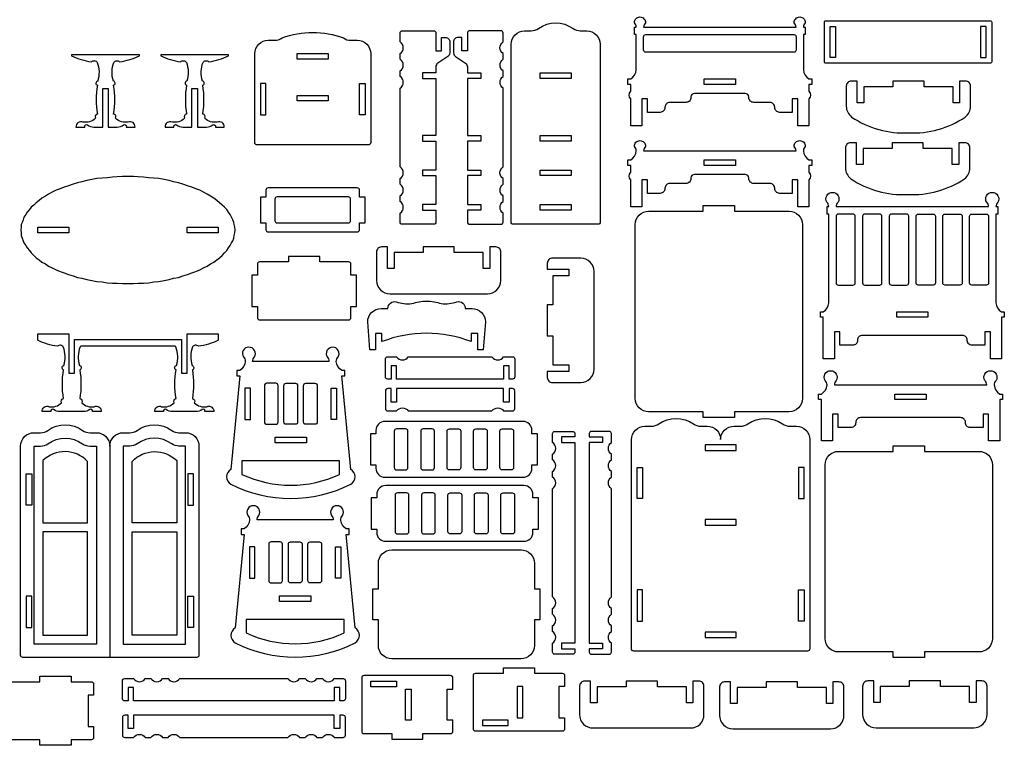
# Model space of a CAD drawing. Extents: x 4832.9 to 4875.3, y 1537.2 to 1563.8.
# Tile 3 of 4: x 4853.1 to 4875.2, y 1537.3 to 1553.6. Entities that reach past the tile are written whole.
import ezdxf

# ---------------------------------------------------------------- set-up
doc = ezdxf.new("R2010")
doc.units = 0
doc.header["$MEASUREMENT"] = 0
doc.layers.add('LAYER1', color=18, linetype='CONTINUOUS')

msp = doc.modelspace()

# ---------------------------------------------------------------- linework, layer by layer
at = {"layer": 'LAYER1'}
for points in [[(4864.203, 1549.031, -0.414214), (4864.153, 1549.081), (4864.153, 1553.072, -0.414214), (4864.453, 1553.372), (4864.601, 1553.372, 0.155074), (4864.765, 1553.424, -0.31779), (4865.542, 1553.424, 0.155074), (4865.705, 1553.372), (4865.853, 1553.372, -0.414214), (4866.153, 1553.072), (4866.153, 1549.081, -0.414214), (4866.103, 1549.031)], [(4870.836, 1551.242), (4870.586, 1551.242), (4870.586, 1551.843), (4870.461, 1551.843), (4870.461, 1551.542), (4870.175, 1551.542, -0.414214), (4870.067, 1551.65), (4870.067, 1551.657, 0.414214), (4869.959, 1551.765), (4869.595, 1551.765, -0.414214), (4869.487, 1551.873), (4869.487, 1551.886, 0.414214), (4869.406, 1551.967), (4868.266, 1551.967, 0.00001), (4868.266, 1551.967, 0.414202), (4868.185, 1551.886), (4868.185, 1551.873, -0.414214), (4868.077, 1551.765), (4867.713, 1551.765, 0.414214), (4867.605, 1551.657), (4867.605, 1551.65, -0.414214), (4867.497, 1551.542), (4867.211, 1551.542), (4867.211, 1551.843), (4867.086, 1551.843), (4867.086, 1551.242), (4866.836, 1551.242), (4866.836, 1551.844, -0.376209), (4866.836, 1552.017), (4866.836, 1552.169), (4866.773, 1552.169), (4866.773, 1552.294), (4866.836, 1552.294, 0.250451), (4866.961, 1552.496), (4866.961, 1553.287), (4866.921, 1553.287), (4866.921, 1553.452), (4866.961, 1553.452, 0.204981), (4866.919, 1553.551, -0.427943), (4867.044, 1553.682, -0.427943), (4867.169, 1553.551, 0.204981), (4867.126, 1553.452), (4870.546, 1553.452, 0.204981), (4870.503, 1553.551, -0.427943), (4870.628, 1553.682, -0.427943), (4870.753, 1553.551, 0.204981), (4870.711, 1553.452), (4870.751, 1553.452), (4870.751, 1553.287), (4870.711, 1553.287), (4870.711, 1552.496, 0.250451), (4870.836, 1552.294), (4870.898, 1552.294), (4870.898, 1552.169), (4870.836, 1552.169), (4870.836, 1552.017, -0.376209), (4870.836, 1551.844)], [(4874.934, 1553.565), (4874.934, 1552.675, -0.414214), (4874.904, 1552.645), (4871.214, 1552.645, -0.414214), (4871.184, 1552.675), (4871.184, 1553.565, -0.414214), (4871.214, 1553.595), (4874.904, 1553.595, -0.414214)], [(4858.453, 1550.813, -0.414214), (4858.403, 1550.863), (4858.403, 1552.859, -0.414214), (4858.703, 1553.159), (4858.85, 1553.159, 0.155074), (4859.014, 1553.211, -0.179264), (4860.391, 1553.211, 0.155074), (4860.555, 1553.159), (4860.703, 1553.159, -0.414214), (4861.003, 1552.859), (4861.003, 1550.863, -0.414214), (4860.953, 1550.813)], [(4862.465, 1551.023), (4862.164, 1551.023), (4862.164, 1550.898), (4862.465, 1550.898), (4862.465, 1550.249), (4862.164, 1550.249), (4862.164, 1550.124), (4862.465, 1550.124), (4862.465, 1549.475), (4862.164, 1549.475), (4862.164, 1549.35), (4862.465, 1549.35), (4862.465, 1549.081, -0.414214), (4862.415, 1549.031), (4861.714, 1549.031, -0.414214), (4861.664, 1549.081), (4861.664, 1549.281, 0.531486), (4861.664, 1549.543), (4861.664, 1549.668, 0.531486), (4861.664, 1549.93), (4861.664, 1550.055, 0.531486), (4861.664, 1550.318), (4861.664, 1551.599), (4861.664, 1551.724), (4861.664, 1552.085, 0.531486), (4861.664, 1552.347), (4861.664, 1552.472, 0.531486), (4861.664, 1552.734), (4861.664, 1552.859, 0.531486), (4861.664, 1553.122), (4861.664, 1553.322, -0.414214), (4861.714, 1553.372), (4862.415, 1553.372, -0.414214), (4862.465, 1553.322), (4862.465, 1552.922), (4862.59, 1552.922), (4862.59, 1553.222), (4862.677, 1553.222, -0.414214), (4862.777, 1553.122), (4862.777, 1552.875, -0.251107), (4862.732, 1552.792), (4862.509, 1552.644, 0.251107), (4862.465, 1552.56), (4862.465, 1552.425), (4862.164, 1552.425), (4862.164, 1552.3), (4862.465, 1552.3)], [(4863.174, 1551.023), (4863.474, 1551.023), (4863.474, 1550.898), (4863.174, 1550.898), (4863.174, 1550.249), (4863.474, 1550.249), (4863.474, 1550.124), (4863.174, 1550.124), (4863.174, 1549.475), (4863.474, 1549.475), (4863.474, 1549.35), (4863.174, 1549.35), (4863.174, 1549.081, 0.414214), (4863.224, 1549.031), (4863.924, 1549.031, 0.414214), (4863.974, 1549.081), (4863.974, 1549.281, -0.531486), (4863.974, 1549.543), (4863.974, 1549.668, -0.531486), (4863.974, 1549.93), (4863.974, 1550.055, -0.531486), (4863.974, 1550.318), (4863.974, 1551.599), (4863.974, 1551.724), (4863.974, 1552.085, -0.531486), (4863.974, 1552.347), (4863.974, 1552.472, -0.531486), (4863.974, 1552.734), (4863.974, 1552.859, -0.531486), (4863.974, 1553.122), (4863.974, 1553.322, 0.414214), (4863.924, 1553.372), (4863.224, 1553.372, 0.414214), (4863.174, 1553.322), (4863.174, 1552.922), (4863.049, 1552.922), (4863.049, 1553.222), (4862.962, 1553.222, 0.414214), (4862.862, 1553.122), (4862.862, 1552.875, 0.251107), (4862.906, 1552.792), (4863.129, 1552.644, -0.251107), (4863.174, 1552.56), (4863.174, 1552.425), (4863.474, 1552.425), (4863.474, 1552.3), (4863.174, 1552.3)], [(4870.546, 1552.942, -0.414214), (4870.496, 1552.892), (4867.176, 1552.892, -0.414214), (4867.126, 1552.942), (4867.126, 1553.237, -0.414214), (4867.176, 1553.287), (4870.496, 1553.287, -0.414214), (4870.546, 1553.237)], [(4855.817, 1552.812), (4855.817, 1552.832), (4854.292, 1552.832), (4854.292, 1552.812, 0.082494), (4854.738, 1552.677, -0.480983), (4854.868, 1552.663, -0.169376), (4854.879, 1552.245, 0.755968), (4854.872, 1552.149, 0.0823), (4854.872, 1551.505, 0.497317), (4854.828, 1551.409, -0.242348), (4854.548, 1551.323, 0.570657), (4854.392, 1551.212), (4854.59, 1551.212, -0.75881), (4854.649, 1551.259, 0.158853), (4854.792, 1551.212), (4854.992, 1551.212), (4854.992, 1552.075), (4855.117, 1552.075), (4855.117, 1551.212), (4855.317, 1551.212, 0.158853), (4855.461, 1551.259, -0.75881), (4855.52, 1551.212), (4855.717, 1551.212, 0.570657), (4855.562, 1551.323, -0.242348), (4855.282, 1551.409, 0.497317), (4855.237, 1551.505, 0.0823), (4855.237, 1552.149, 0.755968), (4855.23, 1552.245, -0.169376), (4855.242, 1552.663, -0.480983), (4855.371, 1552.677, 0.082494)], [(4857.817, 1552.812), (4857.817, 1552.832), (4856.292, 1552.832), (4856.292, 1552.812, 0.082494), (4856.738, 1552.677, -0.480983), (4856.868, 1552.663, -0.169376), (4856.879, 1552.245, 0.755968), (4856.872, 1552.149, 0.0823), (4856.872, 1551.505, 0.497317), (4856.828, 1551.409, -0.242348), (4856.548, 1551.323, 0.570657), (4856.392, 1551.212), (4856.59, 1551.212, -0.75881), (4856.649, 1551.259, 0.158853), (4856.792, 1551.212), (4856.992, 1551.212), (4856.992, 1552.075), (4857.117, 1552.075), (4857.117, 1551.212), (4857.317, 1551.212, 0.158853), (4857.461, 1551.259, -0.75881), (4857.52, 1551.212), (4857.717, 1551.212, 0.570657), (4857.562, 1551.323, -0.242348), (4857.282, 1551.409, 0.497317), (4857.237, 1551.505, 0.0823), (4857.237, 1552.149, 0.755968), (4857.23, 1552.245, -0.169376), (4857.242, 1552.663, -0.480983), (4857.371, 1552.677, 0.082494)], [(4873.067, 1552.243), (4872.717, 1552.243), (4872.717, 1552.118), (4872.067, 1552.118), (4872.067, 1551.756), (4871.919, 1551.756), (4871.919, 1552.243), (4871.785, 1552.243, 0.414214), (4871.672, 1552.129), (4871.672, 1551.678, 0.236915), (4871.792, 1551.438, 0.163875), (4873.067, 1551.083, 0.163875), (4874.341, 1551.438, 0.236915), (4874.462, 1551.678), (4874.462, 1552.129, 0.414214), (4874.349, 1552.243), (4874.214, 1552.243), (4874.214, 1551.756), (4874.067, 1551.756), (4874.067, 1552.118), (4873.417, 1552.118), (4873.417, 1552.243)], [(4870.711, 1550.68, 0.250451), (4870.836, 1550.477), (4870.898, 1550.477), (4870.898, 1550.352), (4870.836, 1550.352), (4870.836, 1550.2, -0.376209), (4870.836, 1550.027), (4870.836, 1549.425), (4870.586, 1549.425), (4870.586, 1550.026), (4870.461, 1550.026), (4870.461, 1549.726), (4870.175, 1549.726, -0.414214), (4870.067, 1549.833), (4870.067, 1549.84, 0.414214), (4869.959, 1549.948), (4869.595, 1549.948, -0.414214), (4869.487, 1550.056), (4869.487, 1550.069, 0.414214), (4869.406, 1550.15), (4868.266, 1550.15, 0.00001), (4868.266, 1550.15, 0.414202), (4868.185, 1550.069), (4868.185, 1550.056, -0.414214), (4868.077, 1549.948), (4867.713, 1549.948, 0.414214), (4867.605, 1549.84), (4867.605, 1549.833, -0.414214), (4867.497, 1549.726), (4867.211, 1549.726), (4867.211, 1550.026), (4867.086, 1550.026), (4867.086, 1549.425), (4866.836, 1549.425), (4866.836, 1550.027, -0.376209), (4866.836, 1550.2), (4866.836, 1550.352), (4866.773, 1550.352), (4866.773, 1550.477), (4866.836, 1550.477, 0.250451), (4866.961, 1550.68, 0.204981), (4866.919, 1550.778, -0.427943), (4867.044, 1550.909, -0.427943), (4867.169, 1550.778, 0.204981), (4867.126, 1550.68), (4870.546, 1550.68, 0.204981), (4870.503, 1550.778, -0.427943), (4870.628, 1550.909, -0.427943), (4870.753, 1550.778, 0.204981)], [(4873.05, 1550.859), (4872.7, 1550.859), (4872.7, 1550.734), (4872.05, 1550.734), (4872.05, 1550.373), (4871.903, 1550.373), (4871.903, 1550.859), (4871.768, 1550.859, 0.414214), (4871.655, 1550.746), (4871.655, 1550.295, 0.236915), (4871.776, 1550.054, 0.163875), (4873.05, 1549.7, 0.163875), (4874.325, 1550.054, 0.236915), (4874.445, 1550.295), (4874.445, 1550.746, 0.414214), (4874.332, 1550.859), (4874.198, 1550.859), (4874.198, 1550.373), (4874.05, 1550.373), (4874.05, 1550.734), (4873.4, 1550.734), (4873.4, 1550.859)], [(4860.878, 1549.067), (4860.878, 1549.642), (4860.753, 1549.642), (4860.753, 1549.797, 0.414214), (4860.703, 1549.847), (4858.703, 1549.847, 0.414214), (4858.653, 1549.797), (4858.653, 1549.642), (4858.528, 1549.642), (4858.528, 1549.067), (4858.653, 1549.067), (4858.653, 1548.911, 0.414214), (4858.703, 1548.861), (4860.703, 1548.861, 0.414214), (4860.753, 1548.911), (4860.753, 1549.067)], [(4872.032, 1546.54, 0.414214), (4871.924, 1546.433), (4871.924, 1546.426, -0.414214), (4871.816, 1546.318), (4871.53, 1546.318), (4871.53, 1546.618), (4871.405, 1546.618), (4871.405, 1546.017), (4871.155, 1546.017), (4871.155, 1546.792), (4871.155, 1546.945), (4871.093, 1546.945), (4871.093, 1547.07), (4871.155, 1547.07, 0.250451), (4871.28, 1547.272), (4871.28, 1549.262), (4871.24, 1549.262), (4871.24, 1549.427), (4871.28, 1549.427, 0.204981), (4871.238, 1549.526, -0.583258), (4871.363, 1549.747, -0.583258), (4871.488, 1549.526, 0.204981), (4871.445, 1549.427), (4874.865, 1549.427, 0.204981), (4874.822, 1549.526, -0.583258), (4874.947, 1549.747, -0.583258), (4875.072, 1549.526, 0.204981), (4875.03, 1549.427), (4875.07, 1549.427), (4875.07, 1549.262), (4875.03, 1549.262), (4875.03, 1547.272, 0.250451), (4875.155, 1547.07), (4875.218, 1547.07), (4875.218, 1546.945), (4875.155, 1546.945), (4875.155, 1546.792), (4875.155, 1546.017), (4874.905, 1546.017), (4874.905, 1546.618), (4874.78, 1546.618), (4874.78, 1546.318), (4874.494, 1546.318, -0.414214), (4874.386, 1546.426), (4874.386, 1546.433, 0.414214), (4874.278, 1546.54)], [(4858.853, 1549.597), (4858.853, 1549.111, 0.414214), (4858.903, 1549.061), (4860.503, 1549.061, 0.414214), (4860.553, 1549.111), (4860.553, 1549.597, 0.414214), (4860.503, 1549.647), (4858.903, 1549.647, 0.414214)], [(4867.239, 1544.825, -0.414214), (4866.939, 1545.125), (4866.939, 1549.025, -0.414214), (4867.239, 1549.325), (4868.464, 1549.325), (4868.464, 1549.45), (4869.164, 1549.45), (4869.164, 1549.325), (4870.389, 1549.325, -0.414214), (4870.689, 1549.025), (4870.689, 1545.125, -0.414214), (4870.389, 1544.825), (4869.164, 1544.825), (4869.164, 1544.7), (4868.464, 1544.7), (4868.464, 1544.825)], [(4871.445, 1547.717, 0.414214), (4871.495, 1547.667), (4871.823, 1547.667, 0.414214), (4871.873, 1547.717), (4871.873, 1549.212, 0.414214), (4871.823, 1549.262), (4871.495, 1549.262, 0.414214), (4871.445, 1549.212)], [(4872.473, 1549.212, 0.414214), (4872.423, 1549.262), (4872.088, 1549.262, 0.414214), (4872.038, 1549.212), (4872.038, 1547.717, 0.414214), (4872.088, 1547.667), (4872.423, 1547.667, 0.414214), (4872.473, 1547.717)], [(4873.073, 1547.717), (4873.073, 1549.212, 0.414214), (4873.023, 1549.262), (4872.688, 1549.262, 0.414214), (4872.638, 1549.212), (4872.638, 1547.717, 0.414214), (4872.688, 1547.667), (4873.023, 1547.667, 0.414214)], [(4873.238, 1547.717), (4873.238, 1549.212, -0.414214), (4873.288, 1549.262), (4873.623, 1549.262, -0.414214), (4873.673, 1549.212), (4873.673, 1547.717, -0.414214), (4873.623, 1547.667), (4873.288, 1547.667, -0.414214)], [(4873.838, 1549.212, -0.414214), (4873.888, 1549.262), (4874.223, 1549.262, -0.414214), (4874.273, 1549.212), (4874.273, 1547.717, -0.414214), (4874.223, 1547.667), (4873.888, 1547.667, -0.414214), (4873.838, 1547.717)], [(4874.865, 1547.717, -0.414214), (4874.815, 1547.667), (4874.488, 1547.667, -0.414214), (4874.438, 1547.717), (4874.438, 1549.212, -0.414214), (4874.488, 1549.262), (4874.815, 1549.262, -0.414214), (4874.865, 1549.212)], [(4863.924, 1548.41, 0.414214), (4863.811, 1548.523), (4863.676, 1548.523), (4863.676, 1548.037), (4863.529, 1548.037), (4863.529, 1548.398), (4862.879, 1548.398), (4862.879, 1548.523), (4862.529, 1548.523), (4862.179, 1548.523), (4862.179, 1548.398), (4861.529, 1548.398), (4861.529, 1548.037), (4861.381, 1548.037), (4861.381, 1548.523), (4861.247, 1548.523, 0.414214), (4861.134, 1548.41), (4861.134, 1547.773, 0.414214), (4861.434, 1547.473), (4863.624, 1547.473, 0.414214), (4863.924, 1547.773)], [(4859.161, 1548.188), (4858.511, 1548.188, 0.414214), (4858.461, 1548.138), (4858.461, 1547.888), (4858.336, 1547.888), (4858.336, 1547.188), (4858.461, 1547.188), (4858.461, 1546.938, 0.414214), (4858.511, 1546.888), (4860.511, 1546.888, 0.414214), (4860.561, 1546.938), (4860.561, 1547.188), (4860.686, 1547.188), (4860.686, 1547.888), (4860.561, 1547.888), (4860.561, 1548.138, 0.414214), (4860.511, 1548.188), (4859.861, 1548.188), (4859.861, 1548.313), (4859.161, 1548.313)], [(4865.079, 1548.273, 0.414214), (4864.965, 1548.159), (4864.965, 1548.025), (4865.452, 1548.025), (4865.452, 1547.877), (4865.09, 1547.877), (4865.09, 1547.227), (4864.965, 1547.227), (4864.965, 1546.877), (4864.965, 1546.527), (4865.09, 1546.527), (4865.09, 1545.877), (4865.452, 1545.877), (4865.452, 1545.73), (4864.965, 1545.73), (4864.965, 1545.596, 0.414214), (4865.079, 1545.482), (4865.715, 1545.482, 0.414214), (4866.015, 1545.782), (4866.015, 1547.973, 0.414214), (4865.715, 1548.273)], [(4863.125, 1547.144), (4863.277, 1547.144, -0.414214), (4863.577, 1546.844), (4863.528, 1546.219), (4863.404, 1546.219), (4863.404, 1546.581), (4863.257, 1546.581), (4863.257, 1546.4, 0.18644), (4861.257, 1546.4), (4861.257, 1546.581), (4861.109, 1546.581), (4861.109, 1546.219), (4860.985, 1546.219), (4860.937, 1546.844, -0.414214), (4861.237, 1547.144), (4861.389, 1547.144, -0.480696), (4861.576, 1547.295, 0.114725), (4861.928, 1547.252, -0.088383), (4862.257, 1547.311, -0.088383), (4862.586, 1547.252, 0.114725), (4862.937, 1547.295, -0.480696)], [(4856.616, 1546.3), (4854.499, 1546.3, 0.076649), (4854.483, 1546.281, 0.169376), (4854.471, 1545.863, -0.755968), (4854.478, 1545.767, -0.0823), (4854.478, 1545.123, -0.497317), (4854.522, 1545.027, 0.242348), (4854.803, 1544.941, -0.570657), (4854.958, 1544.83), (4854.761, 1544.83, 0.75881), (4854.701, 1544.877, -0.158853), (4854.558, 1544.83), (4854.033, 1544.83, -0.158853), (4853.889, 1544.877, 0.75881), (4853.83, 1544.83), (4853.633, 1544.83, -0.570657), (4853.788, 1544.941, 0.242348), (4854.069, 1545.027, -0.497317), (4854.113, 1545.123, -0.0823), (4854.113, 1545.767, -0.755968), (4854.12, 1545.863, 0.169376), (4854.108, 1546.281, 0.480983), (4853.979, 1546.295, -0.082494), (4853.533, 1546.43), (4853.533, 1546.575), (4854.233, 1546.575), (4854.233, 1545.693), (4854.358, 1545.693), (4854.358, 1546.45), (4856.758, 1546.45), (4856.758, 1545.693), (4856.883, 1545.693), (4856.883, 1546.575), (4857.583, 1546.575), (4857.583, 1546.43, -0.082494), (4857.137, 1546.295, 0.480983), (4857.008, 1546.281, 0.169376), (4856.996, 1545.863, -0.755968), (4857.003, 1545.767, -0.0823), (4857.003, 1545.123, -0.497317), (4857.047, 1545.027, 0.242348), (4857.328, 1544.941, -0.570657), (4857.483, 1544.83), (4857.286, 1544.83, 0.75881), (4857.226, 1544.877, -0.158853), (4857.083, 1544.83), (4856.558, 1544.83, -0.158853), (4856.414, 1544.877, 0.75881), (4856.355, 1544.83), (4856.158, 1544.83, -0.570657), (4856.313, 1544.941, 0.242348), (4856.594, 1545.027, -0.497317), (4856.638, 1545.123, -0.0823), (4856.638, 1545.767, -0.755968), (4856.645, 1545.863, 0.169376), (4856.633, 1546.281, 0.076649)], [(4860.557, 1543.535), (4860.357, 1545.63), (4860.42, 1545.63), (4860.42, 1545.755), (4860.357, 1545.755, -0.250451), (4860.232, 1545.957, -0.204981), (4860.274, 1546.056, 0.583258), (4860.149, 1546.277, 0.583258), (4860.025, 1546.056, -0.204981), (4860.067, 1545.957), (4858.355, 1545.957, -0.204981), (4858.397, 1546.056, 0.583258), (4858.272, 1546.277, 0.583258), (4858.147, 1546.056, -0.204981), (4858.19, 1545.957, -0.250451), (4858.065, 1545.755), (4858.002, 1545.755), (4858.002, 1545.63), (4858.065, 1545.63), (4857.865, 1543.535, 0.573919), (4857.865, 1543.203, 0.239558), (4860.557, 1543.203, 0.573919)], [(4863.723, 1546.059, 0.531486), (4863.985, 1546.059), (4864.185, 1546.059, -0.414214), (4864.235, 1546.009), (4864.235, 1545.609, -0.414214), (4864.185, 1545.559), (4864.11, 1545.559), (4864.11, 1545.86), (4863.985, 1545.86), (4863.985, 1545.559), (4861.585, 1545.559), (4861.585, 1545.86), (4861.46, 1545.86), (4861.46, 1545.559), (4861.385, 1545.559, -0.414214), (4861.335, 1545.609), (4861.335, 1546.009, -0.414214), (4861.385, 1546.059), (4861.585, 1546.059, 0.531486), (4861.847, 1546.059)], [(4871.992, 1544.696, 0.414214), (4871.884, 1544.588), (4871.884, 1544.581, -0.414214), (4871.776, 1544.474), (4871.49, 1544.474), (4871.49, 1544.774), (4871.365, 1544.774), (4871.365, 1544.173), (4871.115, 1544.173), (4871.115, 1544.948), (4871.115, 1545.1), (4871.052, 1545.1), (4871.052, 1545.225), (4871.115, 1545.225, 0.250451), (4871.24, 1545.428, 0.204981), (4871.197, 1545.526, -0.583258), (4871.322, 1545.747, -0.583258), (4871.447, 1545.526, 0.204981), (4871.405, 1545.428), (4874.824, 1545.428, 0.204981), (4874.782, 1545.526, -0.583258), (4874.907, 1545.747, -0.583258), (4875.032, 1545.526, 0.204981), (4874.99, 1545.428, 0.250451), (4875.115, 1545.225), (4875.177, 1545.225), (4875.177, 1545.1), (4875.115, 1545.1), (4875.115, 1544.948), (4875.115, 1544.173), (4874.865, 1544.173), (4874.865, 1544.774), (4874.74, 1544.774), (4874.74, 1544.474), (4874.453, 1544.474, -0.414214), (4874.346, 1544.581), (4874.346, 1544.588, 0.414214), (4874.238, 1544.696)], [(4858.618, 1544.595, 0.414214), (4858.668, 1544.545), (4858.876, 1544.545, 0.414214), (4858.926, 1544.595), (4858.926, 1545.415, 0.414214), (4858.876, 1545.465), (4858.668, 1545.465, 0.414214), (4858.618, 1545.415)], [(4859.365, 1544.595, -0.414214), (4859.315, 1544.545), (4859.107, 1544.545, -0.414214), (4859.057, 1544.595), (4859.057, 1545.415, -0.414214), (4859.107, 1545.465), (4859.315, 1545.465, -0.414214), (4859.365, 1545.415)], [(4859.803, 1544.595, -0.414214), (4859.753, 1544.545), (4859.546, 1544.545, -0.414214), (4859.496, 1544.595), (4859.496, 1545.415, -0.414214), (4859.546, 1545.465), (4859.753, 1545.465, -0.414214), (4859.803, 1545.415)], [(4863.723, 1544.845, -0.531486), (4863.985, 1544.845), (4864.185, 1544.845, 0.414214), (4864.235, 1544.895), (4864.235, 1545.295, 0.414214), (4864.185, 1545.345), (4864.11, 1545.345), (4864.11, 1545.045), (4863.985, 1545.045), (4863.985, 1545.345), (4861.585, 1545.345), (4861.585, 1545.045), (4861.46, 1545.045), (4861.46, 1545.345), (4861.385, 1545.345, 0.414214), (4861.335, 1545.295), (4861.335, 1544.895, 0.414214), (4861.385, 1544.845), (4861.585, 1544.845, -0.531486), (4861.847, 1544.845)], [(4868.854, 1544.202, -0.414214), (4869.154, 1544.502), (4869.302, 1544.502, 0.155074), (4869.466, 1544.554, -0.31779), (4870.243, 1544.554, 0.155074), (4870.407, 1544.502), (4870.554, 1544.502, -0.414214), (4870.854, 1544.202), (4870.854, 1539.511, -0.414214), (4870.804, 1539.461), (4866.904, 1539.461, -0.414214), (4866.854, 1539.511), (4866.854, 1544.202, -0.414214), (4867.154, 1544.502), (4867.302, 1544.502, 0.155074), (4867.466, 1544.554, -0.31779), (4868.243, 1544.554, 0.155074), (4868.407, 1544.502), (4868.554, 1544.502, -0.414214)], [(4855.151, 1544.057, -0.414214), (4855.451, 1544.357), (4855.599, 1544.357, 0.155074), (4855.762, 1544.409, -0.31779), (4856.539, 1544.409, 0.155074), (4856.703, 1544.357), (4856.851, 1544.357, -0.414214), (4857.151, 1544.057), (4857.151, 1539.366, -0.414214), (4857.101, 1539.316), (4853.201, 1539.316, -0.414214), (4853.151, 1539.366), (4853.151, 1544.057, -0.414214), (4853.451, 1544.357), (4853.599, 1544.357, 0.155074), (4853.762, 1544.409, -0.31779), (4854.539, 1544.409, 0.155074), (4854.703, 1544.357), (4854.851, 1544.357, -0.414214)], [(4864.621, 1543.634), (4864.746, 1543.634), (4864.746, 1544.334), (4864.621, 1544.334), (4864.621, 1544.409, 0.414214), (4864.421, 1544.609), (4861.321, 1544.609, 0.414214), (4861.121, 1544.409), (4861.121, 1544.334), (4860.996, 1544.334), (4860.996, 1543.634), (4861.121, 1543.634), (4861.121, 1543.559, 0.414214), (4861.321, 1543.359), (4864.421, 1543.359, 0.414214), (4864.621, 1543.559)], [(4861.533, 1543.574, 0.414214), (4861.583, 1543.524), (4861.79, 1543.524, 0.414214), (4861.84, 1543.574), (4861.84, 1544.394, 0.414214), (4861.79, 1544.444), (4861.583, 1544.444, 0.414214), (4861.533, 1544.394)], [(4862.125, 1543.574, 0.414214), (4862.175, 1543.524), (4862.383, 1543.524, 0.414214), (4862.433, 1543.574), (4862.433, 1544.394, 0.414214), (4862.383, 1544.444), (4862.175, 1544.444, 0.414214), (4862.125, 1544.394)], [(4863.025, 1543.574, -0.414214), (4862.975, 1543.524), (4862.768, 1543.524, -0.414214), (4862.718, 1543.574), (4862.718, 1544.394, -0.414214), (4862.768, 1544.444), (4862.975, 1544.444, -0.414214), (4863.025, 1544.394)], [(4863.618, 1543.574, -0.414214), (4863.568, 1543.524), (4863.36, 1543.524, -0.414214), (4863.31, 1543.574), (4863.31, 1544.394, -0.414214), (4863.36, 1544.444), (4863.568, 1544.444, -0.414214), (4863.618, 1544.394)], [(4864.21, 1543.574, -0.414214), (4864.16, 1543.524), (4863.953, 1543.524, -0.414214), (4863.903, 1543.574), (4863.903, 1544.394, -0.414214), (4863.953, 1544.444), (4864.16, 1544.444, -0.414214), (4864.21, 1544.394)], [(4865.084, 1543.874, 0.531486), (4865.084, 1544.137), (4865.084, 1544.337, -0.414214), (4865.134, 1544.387), (4865.534, 1544.387, -0.414214), (4865.584, 1544.337), (4865.584, 1544.262), (4865.284, 1544.262), (4865.284, 1544.137), (4865.584, 1544.137), (4865.584, 1539.637), (4865.284, 1539.637), (4865.284, 1539.512), (4865.584, 1539.512), (4865.584, 1539.437, -0.414214), (4865.534, 1539.387), (4865.134, 1539.387, -0.414214), (4865.084, 1539.437), (4865.084, 1539.637, 0.531486), (4865.084, 1539.899), (4865.084, 1540.024, 0.531486), (4865.084, 1540.286), (4865.084, 1540.411, 0.531486), (4865.084, 1540.673), (4865.084, 1543.1, 0.531486), (4865.084, 1543.362), (4865.084, 1543.487, 0.531486), (4865.084, 1543.749)], [(4866.405, 1543.874, -0.531486), (4866.405, 1544.137), (4866.405, 1544.337, 0.414214), (4866.355, 1544.387), (4865.955, 1544.387, 0.414214), (4865.905, 1544.337), (4865.905, 1544.262), (4866.205, 1544.262), (4866.205, 1544.137), (4865.905, 1544.137), (4865.905, 1539.637), (4866.205, 1539.637), (4866.205, 1539.512), (4865.905, 1539.512), (4865.905, 1539.437, 0.414214), (4865.955, 1539.387), (4866.355, 1539.387, 0.414214), (4866.405, 1539.437), (4866.405, 1539.637, -0.531486), (4866.405, 1539.899), (4866.405, 1540.024, -0.531486), (4866.405, 1540.286), (4866.405, 1540.411, -0.531486), (4866.405, 1540.673), (4866.405, 1543.1, -0.531486), (4866.405, 1543.362), (4866.405, 1543.487, -0.531486), (4866.405, 1543.749)], [(4871.499, 1539.439, -0.414214), (4871.199, 1539.739), (4871.199, 1543.639, -0.414214), (4871.499, 1543.939), (4872.724, 1543.939), (4872.724, 1544.064), (4873.424, 1544.064), (4873.424, 1543.939), (4874.649, 1543.939, -0.414214), (4874.949, 1543.639), (4874.949, 1539.739, -0.414214), (4874.649, 1539.439), (4873.424, 1539.439), (4873.424, 1539.314), (4872.724, 1539.314), (4872.724, 1539.439)], [(4854.651, 1543.714, 0.41796), (4853.651, 1543.732), (4853.651, 1542.337), (4854.651, 1542.337)], [(4855.651, 1543.714, -0.41796), (4856.651, 1543.732), (4856.651, 1542.337), (4855.651, 1542.337)], [(4860.307, 1543.726), (4858.115, 1543.726), (4858.115, 1543.422, 0.220733), (4860.307, 1543.422)], [(4864.641, 1542.196), (4864.766, 1542.196), (4864.766, 1542.896), (4864.641, 1542.896), (4864.641, 1542.971, 0.414214), (4864.441, 1543.171), (4861.341, 1543.171, 0.414214), (4861.141, 1542.971), (4861.141, 1542.896), (4861.016, 1542.896), (4861.016, 1542.196), (4861.141, 1542.196), (4861.141, 1542.121, 0.414214), (4861.341, 1541.921), (4864.441, 1541.921, 0.414214), (4864.641, 1542.121)], [(4861.552, 1542.136, 0.414214), (4861.602, 1542.086), (4861.81, 1542.086, 0.414214), (4861.86, 1542.136), (4861.86, 1542.956, 0.414214), (4861.81, 1543.006), (4861.602, 1543.006, 0.414214), (4861.552, 1542.956)], [(4862.145, 1542.136, 0.414214), (4862.195, 1542.086), (4862.402, 1542.086, 0.414214), (4862.452, 1542.136), (4862.452, 1542.956, 0.414214), (4862.402, 1543.006), (4862.195, 1543.006, 0.414214), (4862.145, 1542.956)], [(4863.045, 1542.136, -0.414214), (4862.995, 1542.086), (4862.787, 1542.086, -0.414214), (4862.737, 1542.136), (4862.737, 1542.956, -0.414214), (4862.787, 1543.006), (4862.995, 1543.006, -0.414214), (4863.045, 1542.956)], [(4863.637, 1542.136, -0.414214), (4863.587, 1542.086), (4863.38, 1542.086, -0.414214), (4863.33, 1542.136), (4863.33, 1542.956, -0.414214), (4863.38, 1543.006), (4863.587, 1543.006, -0.414214), (4863.637, 1542.956)], [(4864.23, 1542.136, -0.414214), (4864.18, 1542.086), (4863.972, 1542.086, -0.414214), (4863.922, 1542.136), (4863.922, 1542.956, -0.414214), (4863.972, 1543.006), (4864.18, 1543.006, -0.414214), (4864.23, 1542.956)], [(4860.656, 1539.978), (4860.456, 1542.073), (4860.518, 1542.073), (4860.518, 1542.198), (4860.456, 1542.198, -0.250451), (4860.331, 1542.401, -0.204981), (4860.373, 1542.499, 0.583258), (4860.248, 1542.72, 0.583258), (4860.123, 1542.499, -0.204981), (4860.165, 1542.401), (4858.454, 1542.401, -0.204981), (4858.496, 1542.499, 0.583258), (4858.371, 1542.72, 0.583258), (4858.246, 1542.499, -0.204981), (4858.288, 1542.401, -0.250451), (4858.163, 1542.198), (4858.101, 1542.198), (4858.101, 1542.073), (4858.163, 1542.073), (4857.963, 1539.978, 0.573919), (4857.963, 1539.646, 0.239558), (4860.656, 1539.646, 0.573919)], [(4858.717, 1541.038, 0.414214), (4858.767, 1540.988), (4858.974, 1540.988, 0.414214), (4859.024, 1541.038), (4859.024, 1541.858, 0.414214), (4858.974, 1541.908), (4858.767, 1541.908, 0.414214), (4858.717, 1541.858)], [(4859.463, 1541.038, -0.414214), (4859.413, 1540.988), (4859.206, 1540.988, -0.414214), (4859.156, 1541.038), (4859.156, 1541.858, -0.414214), (4859.206, 1541.908), (4859.413, 1541.908, -0.414214), (4859.463, 1541.858)], [(4859.902, 1541.038, -0.414214), (4859.852, 1540.988), (4859.644, 1540.988, -0.414214), (4859.594, 1541.038), (4859.594, 1541.858, -0.414214), (4859.644, 1541.908), (4859.852, 1541.908, -0.414214), (4859.902, 1541.858)], [(4864.676, 1539.587, -0.414214), (4864.376, 1539.287), (4861.476, 1539.287, -0.414214), (4861.176, 1539.587), (4861.176, 1540.159), (4861.051, 1540.159), (4861.051, 1540.859), (4861.176, 1540.859), (4861.176, 1541.43, -0.414214), (4861.476, 1541.73), (4864.376, 1541.73, -0.414214), (4864.676, 1541.43), (4864.676, 1540.859), (4864.801, 1540.859), (4864.801, 1540.159), (4864.676, 1540.159)], [(4860.406, 1540.169), (4858.213, 1540.169), (4858.213, 1539.865, 0.220733), (4860.406, 1539.865)], [(4862.847, 1538.608), (4862.847, 1538.858, 0.414214), (4862.797, 1538.908), (4860.851, 1538.908, 0.414214), (4860.801, 1538.858), (4860.801, 1537.658, 0.414214), (4860.851, 1537.608), (4861.474, 1537.608), (4861.474, 1537.483), (4862.174, 1537.483), (4862.174, 1537.608), (4862.797, 1537.608, 0.414214), (4862.847, 1537.658), (4862.847, 1537.908), (4862.722, 1537.908), (4862.722, 1538.608)], [(4865.352, 1537.962), (4865.352, 1537.712, -0.414214), (4865.302, 1537.662), (4863.356, 1537.662, -0.414214), (4863.306, 1537.712), (4863.306, 1538.912, -0.414214), (4863.356, 1538.962), (4863.979, 1538.962), (4863.979, 1539.087), (4864.679, 1539.087), (4864.679, 1538.962), (4865.302, 1538.962, -0.414214), (4865.352, 1538.912), (4865.352, 1538.662), (4865.227, 1538.662), (4865.227, 1537.962)], [(4859.923, 1538.841, 0.531486), (4860.185, 1538.841), (4860.385, 1538.841, -0.414214), (4860.435, 1538.791), (4860.435, 1538.391, -0.414214), (4860.385, 1538.341), (4860.31, 1538.341), (4860.31, 1538.642), (4860.185, 1538.642), (4860.185, 1538.341), (4855.685, 1538.341), (4855.685, 1538.642), (4855.56, 1538.642), (4855.56, 1538.341), (4855.485, 1538.341, -0.414214), (4855.435, 1538.391), (4855.435, 1538.791, -0.414214), (4855.485, 1538.841), (4855.685, 1538.841, 0.531486), (4855.947, 1538.841), (4856.072, 1538.841, 0.531486), (4856.334, 1538.841), (4856.459, 1538.841, 0.531486), (4856.721, 1538.841), (4859.148, 1538.841, 0.531486), (4859.41, 1538.841), (4859.535, 1538.841, 0.531486), (4859.798, 1538.841)], [(4868.48, 1538.672, 0.414214), (4868.367, 1538.785), (4868.233, 1538.785), (4868.233, 1538.298), (4868.085, 1538.298), (4868.085, 1538.66), (4867.435, 1538.66), (4867.435, 1538.785), (4867.085, 1538.785), (4866.735, 1538.785), (4866.735, 1538.66), (4866.085, 1538.66), (4866.085, 1538.298), (4865.937, 1538.298), (4865.937, 1538.785), (4865.803, 1538.785, 0.414214), (4865.69, 1538.672), (4865.69, 1538.035, 0.414214), (4865.99, 1537.735), (4868.18, 1537.735, 0.414214), (4868.48, 1538.035)], [(4871.62, 1538.655, 0.414214), (4871.507, 1538.768), (4871.373, 1538.768), (4871.373, 1538.282), (4871.225, 1538.282), (4871.225, 1538.643), (4870.575, 1538.643), (4870.575, 1538.768), (4870.225, 1538.768), (4869.875, 1538.768), (4869.875, 1538.643), (4869.225, 1538.643), (4869.225, 1538.282), (4869.078, 1538.282), (4869.078, 1538.768), (4868.943, 1538.768, 0.414214), (4868.83, 1538.655), (4868.83, 1538.018, 0.414214), (4869.13, 1537.718), (4871.32, 1537.718, 0.414214), (4871.62, 1538.018)], [(4874.831, 1538.676, 0.414214), (4874.717, 1538.79), (4874.583, 1538.79), (4874.583, 1538.303), (4874.436, 1538.303), (4874.436, 1538.665), (4873.786, 1538.665), (4873.786, 1538.79), (4873.436, 1538.79), (4873.086, 1538.79), (4873.086, 1538.665), (4872.436, 1538.665), (4872.436, 1538.303), (4872.288, 1538.303), (4872.288, 1538.79), (4872.154, 1538.79, 0.414214), (4872.04, 1538.676), (4872.04, 1538.04, 0.414214), (4872.34, 1537.74), (4874.531, 1537.74, 0.414214), (4874.831, 1538.04)], [(4859.923, 1537.521, -0.531486), (4860.185, 1537.521), (4860.385, 1537.521, 0.414214), (4860.435, 1537.571), (4860.435, 1537.971, 0.414214), (4860.385, 1538.021), (4860.31, 1538.021), (4860.31, 1537.721), (4860.185, 1537.721), (4860.185, 1538.021), (4855.685, 1538.021), (4855.685, 1537.721), (4855.56, 1537.721), (4855.56, 1538.021), (4855.485, 1538.021, 0.414214), (4855.435, 1537.971), (4855.435, 1537.571, 0.414214), (4855.485, 1537.521), (4855.685, 1537.521, -0.531486), (4855.947, 1537.521), (4856.072, 1537.521, -0.531486), (4856.334, 1537.521), (4856.459, 1537.521, -0.531486), (4856.721, 1537.521), (4859.148, 1537.521, -0.531486), (4859.41, 1537.521), (4859.535, 1537.521, -0.531486), (4859.798, 1537.521)]]:
    msp.add_lwpolyline(points, format="xyb", close=True, dxfattribs=at)
for points in [[(4871.309, 1553.47), (4871.434, 1553.47), (4871.434, 1552.77), (4871.309, 1552.77)], [(4874.809, 1553.47), (4874.684, 1553.47), (4874.684, 1552.77), (4874.809, 1552.77)], [(4860.053, 1552.859), (4860.053, 1552.734), (4859.353, 1552.734), (4859.353, 1552.859)], [(4865.503, 1552.425), (4865.503, 1552.3), (4864.803, 1552.3), (4864.803, 1552.425)], [(4858.528, 1551.486), (4858.653, 1551.486), (4858.653, 1552.186), (4858.528, 1552.186)], [(4860.878, 1551.486), (4860.753, 1551.486), (4860.753, 1552.186), (4860.878, 1552.186)], [(4869.186, 1552.294), (4869.186, 1552.169), (4868.486, 1552.169), (4868.486, 1552.294)], [(4860.053, 1551.924), (4860.053, 1551.799), (4859.353, 1551.799), (4859.353, 1551.924)], [(4865.503, 1551.023), (4865.503, 1550.898), (4864.803, 1550.898), (4864.803, 1551.023)], [(4869.186, 1550.477), (4869.186, 1550.352), (4868.486, 1550.352), (4868.486, 1550.477)], [(4865.503, 1550.249), (4865.503, 1550.124), (4864.803, 1550.124), (4864.803, 1550.249)], [(4853.155, 1548.904), (4853.165, 1548.843), (4853.165, 1548.783), (4853.185, 1548.723), (4853.205, 1548.663), (4853.225, 1548.613), (4853.265, 1548.553), (4853.295, 1548.503), (4853.346, 1548.443), (4853.386, 1548.393), (4853.446, 1548.333), (4853.496, 1548.283), (4853.566, 1548.232), (4853.626, 1548.182), (4853.706, 1548.142), (4853.776, 1548.092), (4853.856, 1548.052), (4853.946, 1548.012), (4854.037, 1547.972), (4854.127, 1547.942), (4854.227, 1547.902), (4854.327, 1547.872), (4854.427, 1547.842), (4854.527, 1547.822), (4854.638, 1547.792), (4854.748, 1547.772), (4854.858, 1547.752), (4854.978, 1547.742), (4855.088, 1547.722), (4855.209, 1547.712), (4855.319, 1547.712), (4855.439, 1547.702), (4855.559, 1547.702), (4855.679, 1547.702), (4855.789, 1547.712), (4855.91, 1547.712), (4856.03, 1547.722), (4856.14, 1547.742), (4856.25, 1547.752), (4856.37, 1547.772), (4856.481, 1547.792), (4856.581, 1547.822), (4856.691, 1547.842), (4856.791, 1547.872), (4856.891, 1547.902), (4856.991, 1547.942), (4857.082, 1547.972), (4857.172, 1548.012), (4857.252, 1548.052), (4857.332, 1548.092), (4857.412, 1548.142), (4857.482, 1548.182), (4857.552, 1548.232), (4857.612, 1548.283), (4857.672, 1548.333), (4857.723, 1548.393), (4857.773, 1548.443), (4857.813, 1548.503), (4857.853, 1548.553), (4857.883, 1548.613), (4857.913, 1548.663), (4857.933, 1548.723), (4857.943, 1548.783), (4857.953, 1548.843), (4857.963, 1548.904), (4857.953, 1548.964), (4857.943, 1549.024), (4857.933, 1549.074), (4857.913, 1549.134), (4857.883, 1549.194), (4857.853, 1549.254), (4857.813, 1549.304), (4857.773, 1549.364), (4857.723, 1549.414), (4857.672, 1549.464), (4857.612, 1549.515), (4857.552, 1549.565), (4857.482, 1549.615), (4857.412, 1549.665), (4857.332, 1549.705), (4857.252, 1549.755), (4857.172, 1549.795), (4857.082, 1549.825), (4856.991, 1549.865), (4856.891, 1549.895), (4856.791, 1549.935), (4856.691, 1549.965), (4856.581, 1549.985), (4856.481, 1550.015), (4856.37, 1550.035), (4856.25, 1550.055), (4856.14, 1550.065), (4856.03, 1550.075), (4855.91, 1550.085), (4855.789, 1550.095), (4855.679, 1550.105), (4855.559, 1550.105), (4855.439, 1550.105), (4855.319, 1550.095), (4855.209, 1550.085), (4855.088, 1550.075), (4854.978, 1550.065), (4854.858, 1550.055), (4854.748, 1550.035), (4854.638, 1550.015), (4854.527, 1549.985), (4854.427, 1549.965), (4854.327, 1549.935), (4854.227, 1549.895), (4854.127, 1549.865), (4854.037, 1549.825), (4853.946, 1549.795), (4853.856, 1549.755), (4853.776, 1549.705), (4853.706, 1549.665), (4853.626, 1549.615), (4853.566, 1549.565), (4853.496, 1549.515), (4853.446, 1549.464), (4853.386, 1549.414), (4853.346, 1549.364), (4853.295, 1549.304), (4853.265, 1549.254), (4853.225, 1549.194), (4853.205, 1549.134), (4853.185, 1549.074), (4853.165, 1549.024), (4853.165, 1548.964)], [(4865.503, 1549.475), (4865.503, 1549.35), (4864.803, 1549.35), (4864.803, 1549.475)], [(4854.233, 1548.965), (4854.233, 1548.84), (4853.533, 1548.84), (4853.533, 1548.965)], [(4857.583, 1548.965), (4857.583, 1548.84), (4856.883, 1548.84), (4856.883, 1548.965)], [(4873.505, 1547.07), (4873.505, 1546.945), (4872.805, 1546.945), (4872.805, 1547.07)], [(4858.308, 1545.355), (4858.183, 1545.355), (4858.183, 1544.655), (4858.308, 1544.655)], [(4860.113, 1545.355), (4860.238, 1545.355), (4860.238, 1544.655), (4860.113, 1544.655)], [(4873.465, 1545.225), (4873.465, 1545.1), (4872.765, 1545.1), (4872.765, 1545.225)], [(4859.561, 1544.255), (4859.561, 1544.13), (4858.861, 1544.13), (4858.861, 1544.255)], [(4868.504, 1544.086), (4868.504, 1543.961), (4869.204, 1543.961), (4869.204, 1544.086)], [(4866.979, 1543.579), (4867.104, 1543.579), (4867.104, 1542.879), (4866.979, 1542.879)], [(4870.729, 1543.579), (4870.604, 1543.579), (4870.604, 1542.879), (4870.729, 1542.879)], [(4853.276, 1543.434), (4853.401, 1543.434), (4853.401, 1542.734), (4853.276, 1542.734)], [(4857.026, 1543.434), (4856.901, 1543.434), (4856.901, 1542.734), (4857.026, 1542.734)], [(4868.504, 1542.407), (4868.504, 1542.282), (4869.204, 1542.282), (4869.204, 1542.407)], [(4854.651, 1542.137), (4853.651, 1542.137), (4853.651, 1539.816), (4854.651, 1539.816)], [(4855.651, 1542.137), (4856.651, 1542.137), (4856.651, 1539.816), (4855.651, 1539.816)], [(4858.407, 1541.798), (4858.282, 1541.798), (4858.282, 1541.098), (4858.407, 1541.098)], [(4860.212, 1541.798), (4860.337, 1541.798), (4860.337, 1541.098), (4860.212, 1541.098)], [(4853.276, 1539.989), (4853.401, 1539.989), (4853.401, 1540.689), (4853.276, 1540.689)], [(4857.026, 1539.989), (4856.901, 1539.989), (4856.901, 1540.689), (4857.026, 1540.689)], [(4859.659, 1540.698), (4859.659, 1540.573), (4858.959, 1540.573), (4858.959, 1540.698)], [(4866.979, 1540.134), (4867.104, 1540.134), (4867.104, 1540.834), (4866.979, 1540.834)], [(4870.729, 1540.134), (4870.604, 1540.134), (4870.604, 1540.834), (4870.729, 1540.834)], [(4868.504, 1539.886), (4868.504, 1539.761), (4869.204, 1539.761), (4869.204, 1539.886)], [(4861.006, 1538.658), (4861.006, 1538.783), (4861.581, 1538.783), (4861.581, 1538.658)], [(4861.911, 1537.908), (4861.786, 1537.908), (4861.786, 1538.608), (4861.911, 1538.608)], [(4864.416, 1538.662), (4864.291, 1538.662), (4864.291, 1537.962), (4864.416, 1537.962)], [(4863.511, 1537.912), (4863.511, 1537.787), (4864.086, 1537.787), (4864.086, 1537.912)]]:
    msp.add_lwpolyline(points, close=True, dxfattribs=at)
for points in [[(4854.703, 1544.057, 0.000006), (4854.703, 1544.057), (4854.851, 1544.057), (4854.851, 1539.616), (4853.451, 1539.616), (4853.451, 1544.057), (4853.599, 1544.057, 0.155074), (4853.762, 1544.109, -0.31779), (4854.539, 1544.109, 0.155074), (4854.703, 1544.057), (4854.851, 1544.057)], [(4855.599, 1544.057, -0.000006), (4855.599, 1544.057), (4855.451, 1544.057), (4855.451, 1539.616), (4856.851, 1539.616), (4856.851, 1544.057), (4856.703, 1544.057, -0.155074), (4856.539, 1544.109, 0.31779), (4855.762, 1544.109, -0.155074), (4855.599, 1544.057), (4855.451, 1544.057)], [(4851.535, 1538.771), (4853.581, 1538.771), (4853.581, 1538.896), (4854.281, 1538.896), (4854.281, 1538.771), (4854.738, 1538.771, -0.414214), (4854.788, 1538.721), (4854.788, 1538.471), (4854.663, 1538.471), (4854.663, 1537.771), (4854.788, 1537.771), (4854.788, 1537.521, -0.414214), (4854.738, 1537.471), (4854.281, 1537.471), (4854.281, 1537.346), (4853.581, 1537.346), (4853.581, 1537.471), (4851.535, 1537.471)]]:
    msp.add_lwpolyline(points, format="xyb", dxfattribs=at)
msp.add_lwpolyline([(4855.151, 1544.057), (4855.151, 1539.316)], dxfattribs=at)

doc.saveas('drawing.dxf')
